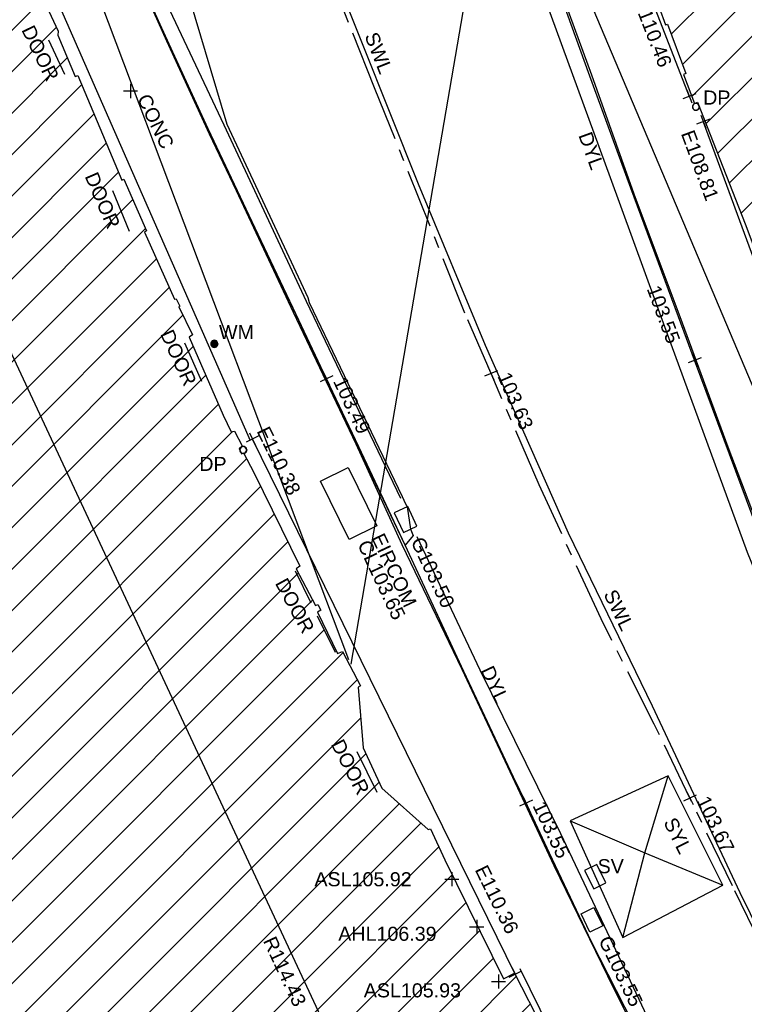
# Model space of a CAD drawing. Extents: x 635157 to 635442, y 694407 to 694910.
# Tile 87 of 104: x 635235 to 635251, y 694702 to 694723. Entities that reach past the tile are written whole.
import ezdxf

# ---------------------------------------------------------------- set-up
doc = ezdxf.new("R2010")
doc.units = 0
doc.header["$MEASUREMENT"] = 0
doc.linetypes.add('CENTER', pattern=[2, 1.25, -0.25, 0.25, -0.25])
doc.layers.get('0').update_dxf_attribs({"color": 12, "linetype": 'CONTINUOUS'})
for name, color, linetype in [('ARCH_HEAD_LEVEL', 212, 'CONTINUOUS'), ('ARCH_HEAD_LEVEL_LVL', 212, 'CONTINUOUS'), ('ARCH_SPRINGER_LEVEL', 172, 'CONTINUOUS'), ('ARCH_SPRINGER_LEVEL_TXT', 172, 'CONTINUOUS'), ('BUILDING', 5, 'CONTINUOUS'), ('CONTOURS_MINOR', 132, 'CONTINUOUS'), ('DOOR', 7, 'CONTINUOUS'), ('DOOR_TXT', 7, 'CONTINUOUS'), ('DOWNPIPE', 151, 'CONTINUOUS'), ('DOWNPIPE_TXT', 151, 'CONTINUOUS'), ('EAVE', 3, 'CONTINUOUS'), ('EAVE_LVL', 3, 'CONTINUOUS'), ('EIRCOM_COVER', 3, 'CONTINUOUS'), ('EIRCOM_COVER_RMK', 3, 'CONTINUOUS'), ('GULLY', 151, 'CONTINUOUS'), ('GULLY_LVL', 151, 'CONTINUOUS'), ('HATCHING', 4, 'CONTINUOUS'), ('KERB_BOTTOM', 172, 'CONTINUOUS'), ('KERB_BOTTOM_LVL', 172, 'CONTINUOUS'), ('KERB_TOP', 2, 'CONTINUOUS'), ('MARKINGS_DOUBLE_YELLOW', 9, 'CONTINUOUS'), ('MARKINGS_DOUBLE_YELLOW_TXT', 9, 'CONTINUOUS'), ('MARKINGS_WHITE_LINE', 9, 'CONTINUOUS'), ('MARKINGS_WHITE_LINE_TXT', 9, 'CONTINUOUS'), ('MARKINGS_YELLOW_LINE', 9, 'CONTINUOUS'), ('MARKINGS_YELLOW_LINE_TXT', 9, 'CONTINUOUS'), ('OVERHEAD_ELECTRIC', 1, 'OH_ELEC'), ('OVERHEAD_TELECOM', 3, 'OH_TEL'), ('RIDGE', 6, 'CONTINUOUS'), ('RIDGE_LVL', 6, 'CONTINUOUS'), ('ROAD_CROWNLINE', 212, 'CENTER'), ('ROAD_CROWNLINE_LVL', 212, 'CONTINUOUS'), ('SLUICEVALVE', 5, 'CONTINUOUS'), ('SLUICEVALVE_TXT', 5, 'CONTINUOUS'), ('TEXT', 7, 'CONTINUOUS'), ('TEXT_TXT', 7, 'CONTINUOUS'), ('WATER_METER', 5, 'CONTINUOUS'), ('WATER_METER_TXT', 5, 'CONTINUOUS')]:
    doc.layers.add(name, color=color, linetype=linetype)
doc.styles.add('Arial', font='arial.ttf')
doc.linetypes.add('OH_ELEC', pattern='A,4,-0.4,["OE",Arial,S=0.36,R=0,X=0,Y=-0.18],-1.2', length=5.6)
doc.linetypes.add('OH_TEL', pattern='A,4,-0.4,["OT",Arial,S=0.36,R=0,X=0,Y=-0.18],-1.2', length=5.6)

# ---------------------------------------------------------------- blocks, each defined once
blk = doc.blocks.new('MH_CIR2')
at = {"color": 0, "linetype": 'ByBlock', "flags": 128}
for points in [[(0.5, 0), (0.475, 0.154), (0.404, 0.293), (0.293, 0.404), (0.154, 0.475), (0, 0.5), (-0.154, 0.475), (-0.293, 0.404), (-0.404, 0.293), (-0.475, 0.154), (-0.5, 0), (-0.475, -0.154), (-0.404, -0.293), (-0.293, -0.404), (-0.154, -0.475), (0, -0.5), (0.154, -0.475), (0.293, -0.404), (0.404, -0.293), (0.475, -0.154)], [(-0.499, -0.033), (0.033, 0.499)], [(-0.496, 0.06), (-0.06, 0.496)], [(-0.488, -0.111), (0.111, 0.488)], [(-0.467, -0.18), (0.18, 0.467)], [(-0.467, 0.179), (-0.179, 0.467)], [(-0.438, -0.241), (0.241, 0.438)], [(-0.403, -0.296), (0.296, 0.403)], [(-0.362, -0.345), (0.345, 0.362)], [(-0.315, -0.388), (0.388, 0.315)], [(-0.263, -0.425), (0.425, 0.263)], [(-0.204, -0.456), (0.456, 0.204)], [(-0.138, -0.48), (0.48, 0.138)], [(-0.064, -0.496), (0.496, 0.064)], [(0.5, 0), (0.475, -0.154)], [(0.022, -0.5), (0.5, -0.022)], [(0.128, -0.483), (0.483, -0.128)], [(0.305, -0.396), (0.396, -0.305)]]:
    blk.add_lwpolyline(points, dxfattribs=at)
blk = doc.blocks.new('MH_CIR1')
at = {"color": 0, "linetype": 'ByBlock', "flags": 128}
for points in [[(0.5, 0), (0.475, 0.154), (0.404, 0.293), (0.293, 0.404), (0.154, 0.475), (0, 0.5), (-0.154, 0.475), (-0.293, 0.404), (-0.404, 0.293), (-0.475, 0.154), (-0.5, 0), (-0.475, -0.154), (-0.404, -0.293), (-0.293, -0.404), (-0.154, -0.475), (0, -0.5), (0.154, -0.475), (0.293, -0.404), (0.404, -0.293), (0.475, -0.154)], [(0.49, 0), (0.466, 0.151), (0.396, 0.288), (0.288, 0.396), (0.151, 0.466), (0, 0.49), (-0.151, 0.466), (-0.288, 0.396), (-0.396, 0.288), (-0.466, 0.151), (-0.49, 0), (-0.466, -0.151), (-0.396, -0.288), (-0.288, -0.396), (-0.151, -0.466), (0, -0.49), (0.151, -0.466), (0.288, -0.396), (0.396, -0.288), (0.466, -0.151)], [(0.471, 0), (0.448, 0.145), (0.381, 0.276), (0.276, 0.381), (0.145, 0.448), (0, 0.471), (-0.145, 0.448), (-0.276, 0.381), (-0.381, 0.276), (-0.448, 0.145), (-0.471, 0), (-0.448, -0.145), (-0.381, -0.276), (-0.276, -0.381), (-0.145, -0.448), (0, -0.471), (0.145, -0.448), (0.276, -0.381), (0.381, -0.276), (0.448, -0.145)], [(0.471, 0), (0.448, -0.145)], [(0.49, 0), (0.466, -0.151)], [(0.5, 0), (0.475, -0.154)]]:
    blk.add_lwpolyline(points, dxfattribs=at)
blk = doc.blocks.new('SPOT')
at = {"color": 0, "linetype": 'ByBlock', "flags": 128}
for points in [[(-0.5, 0), (0.5, 0)], [(0, 0.5), (0, -0.5)]]:
    blk.add_lwpolyline(points, dxfattribs=at)

msp = doc.modelspace()

# ---------------------------------------------------------------- hatches: boundary and pattern name
at = {"layer": 'HATCHING'}
h = msp.add_hatch(dxfattribs=at)
h.set_pattern_fill('ANSI31', color=256, scale=5)
h.paths.add_polyline_path([(635251.646, 694751.145), (635245.551, 694748.691), (635245.533, 694748.718), (635245.222, 694748.589), (635245.227, 694748.546), (635242.8, 694747.577), (635242.797, 694747.573), (635242.795, 694747.575), (635241.21, 694746.941), (635241.198, 694746.96), (635240.874, 694746.828), (635240.883, 694746.809), (635240.44, 694746.63), (635241.992, 694742.51), (635241.895, 694742.47), (635242.02, 694742.182), (635242.151, 694742.241), (635243.062, 694739.924), (635242.926, 694739.862), (635243.043, 694739.589), (635243.146, 694739.632), (635243.636, 694738.486), (635243.489, 694738.429), (635243.577, 694738.169), (635243.712, 694738.228), (635244.601, 694735.863), (635244.482, 694735.811), (635244.575, 694735.554), (635244.68, 694735.585), (635244.763, 694735.404), (635244.658, 694735.363), (635244.749, 694735.105), (635244.94, 694735.176), (635245.258, 694734.318), (635245.058, 694734.241), (635245.155, 694733.975), (635245.279, 694734.029), (635246.141, 694731.586), (635246.636, 694730.218), (635246.54, 694730.181), (635247.207, 694728.345), (635247.241, 694728.345), (635247.313, 694728.125), (635247.362, 694728.147), (635247.837, 694726.934), (635256.762, 694729.973)])
h.paths.add_polyline_path([(635256.762, 694729.973), (635247.837, 694726.934), (635247.874, 694726.84), (635247.8, 694726.809), (635247.852, 694726.672), (635247.942, 694726.696), (635248.065, 694726.338), (635247.994, 694726.311), (635248.073, 694726.112), (635248.144, 694726.144), (635248.614, 694724.858), (635248.908, 694724.076), (635248.859, 694724.063), (635249.126, 694723.318), (635249.167, 694723.331), (635249.56, 694722.279), (635249.511, 694722.255), (635249.748, 694721.639), (635249.76, 694721.641), (635249.81, 694721.664), (635249.826, 694721.624), (635249.827, 694721.622), (635249.845, 694721.603), (635249.853, 694721.554), (635250.829, 694719.069), (635251.356, 694717.654), (635252.596, 694714.429), (635253.155, 694712.887), (635253.878, 694710.919), (635253.836, 694710.904), (635254.07, 694710.285), (635260.76, 694713.427)])
h.paths.add_polyline_path([(635247.193, 694728.124), (635247.814, 694726.526), (635248.242, 694726.692), (635247.622, 694728.29)], flags=9)
h.paths.add_polyline_path([(635247.291, 694728.017), (635247.891, 694726.41), (635248.322, 694726.571), (635247.722, 694728.177)], flags=9)
h.paths.add_polyline_path([(635250.714, 694729.057), (635251.341, 694727.436), (635251.77, 694727.602), (635251.143, 694729.223)], flags=24)
h.paths.add_polyline_path([(635249.409, 694731.952), (635250.028, 694730.328), (635250.457, 694730.492), (635249.839, 694732.116)], flags=24)
h.paths.add_polyline_path([(635244.684, 694743.824), (635245.303, 694742.2), (635245.732, 694742.363), (635245.114, 694743.987)], flags=24)
h.paths.add_polyline_path([(635244.562, 694745.235), (635246.153, 694745.932), (635245.969, 694746.353), (635244.377, 694745.656)], flags=24)
h.paths.add_polyline_path([(635247.455, 694728.276), (635247.968, 694726.96), (635248.402, 694727.129), (635247.888, 694728.445)], flags=24)
h.paths.add_polyline_path([(635246.927, 694730.363), (635247.447, 694729.049), (635247.88, 694729.221), (635247.36, 694730.534)], flags=24)
h.paths.add_polyline_path([(635244.894, 694735.58), (635245.313, 694734.231), (635245.758, 694734.369), (635245.339, 694735.718)], flags=24)
h.paths.add_polyline_path([(635243.949, 694740.201), (635244.448, 694738.879), (635244.884, 694739.044), (635244.385, 694740.365)], flags=24)
h.paths.add_polyline_path([(635241.515, 694744.347), (635242.04, 694743.036), (635242.472, 694743.209), (635241.947, 694744.52)], flags=24)
h.paths.add_polyline_path([(635256.587, 694714.593), (635257.206, 694712.969), (635257.636, 694713.133), (635257.017, 694714.757)], flags=24)
h.paths.add_polyline_path([(635253.485, 694722.011), (635254.104, 694720.387), (635254.533, 694720.551), (635253.914, 694722.175)], flags=24)
h.paths.add_polyline_path([(635249.856, 694721.54), (635250.588, 694721.54), (635250.588, 694721.99), (635249.856, 694721.99)], flags=25)
h.paths.add_polyline_path([(635252.639, 694714.688), (635253.14, 694713.367), (635253.575, 694713.532), (635253.075, 694714.853)], flags=24)
h.paths.add_polyline_path([(635251.394, 694718.15), (635251.931, 694716.843), (635252.361, 694717.02), (635251.825, 694718.327)], flags=24)
h.paths.add_polyline_path([(635248.175, 694726.587), (635248.67, 694725.264), (635249.106, 694725.427), (635248.611, 694726.75)], flags=24)
h.paths.add_polyline_path([(635246.662, 694729.832), (635247.262, 694728.226), (635247.693, 694728.386), (635247.093, 694729.993)], flags=25)
h = msp.add_hatch(dxfattribs=at)
h.set_pattern_fill('ANSI31', color=256, scale=5)
h.paths.add_polyline_path([(635248.349, 694698.27), (635246.716, 694701.645), (635246.773, 694701.674), (635246.628, 694701.969), (635246.508, 694701.913), (635245.908, 694703.094), (635245.675, 694702.976), (635244.42, 694705.509), (635244.114, 694706.175), (635244.064, 694706.155), (635243.08, 694707.037), (635242.68, 694707.898), (635242.573, 694709.194), (635242.622, 694709.22), (635242.242, 694709.954), (635242.105, 694709.901), (635241.673, 694710.778), (635241.779, 694710.831), (635241.711, 694710.958), (635241.665, 694710.931), (635241.253, 694711.718), (635241.332, 694711.772), (635240.351, 694713.772), (635240.127, 694714.186), (635240.089, 694714.167), (635240.035, 694714.282), (635240.097, 694714.338), (635239.937, 694714.652), (635239.863, 694714.638), (635239.694, 694714.995), (635238.967, 694716.654), (635239.04, 694716.703), (635238.746, 694717.301), (635238.694, 694717.476), (635238.654, 694717.463), (635238.015, 694718.897), (635238.06, 694718.921), (635237.577, 694720.022), (635237.536, 694720.005), (635236.592, 694722.235), (635236.542, 694722.216), (635236.172, 694723.098), (635236.178, 694723.179), (635235.019, 694725.669), (635229.287, 694722.576), (635229.175, 694722.366), (635217.011, 694718.767), (635216.325, 694719.051), (635214.705, 694732.399), (635213.084, 694738.616), (635197.756, 694735.699), (635224.235, 694664.431), (635250.801, 694675.383), (635257.488, 694678.565), (635257.139, 694679.325), (635257.425, 694679.454), (635257.349, 694679.626), (635257.283, 694679.767), (635256.989, 694679.633), (635256.07, 694681.604), (635256.128, 694681.629), (635255.989, 694681.898), (635255.871, 694681.844), (635255.423, 694682.79), (635255.797, 694682.953), (635255.662, 694683.243), (635255.623, 694683.221), (635255.534, 694683.412), (635255.269, 694683.974), (635255.27, 694683.975), (635255.122, 694684.29), (635255.018, 694684.239), (635254.234, 694685.935), (635254.328, 694685.985), (635253.533, 694687.68), (635253.504, 694687.739), (635253.496, 694687.734), (635253.313, 694688.116), (635253.163, 694688.412), (635253.129, 694688.393), (635252.744, 694689.24), (635251.913, 694690.884), (635251.859, 694690.854), (635251.393, 694691.853), (635251.417, 694691.865), (635251.253, 694692.19), (635251.243, 694692.185), (635250.69, 694693.243), (635249.9, 694694.878), (635250.038, 694694.959), (635249.874, 694695.275), (635249.813, 694695.236), (635249.026, 694696.849)])
h.paths.add_polyline_path([(635216.049, 694717.938), (635217.764, 694717.938), (635217.764, 694718.397), (635216.049, 694718.397)], flags=24)
h.paths.add_polyline_path([(635224.807, 694721.301), (635226.455, 694721.772), (635226.329, 694722.214), (635224.681, 694721.742)], flags=25)
h.paths.add_polyline_path([(635256.879, 694681.062), (635257.604, 694679.509), (635258.02, 694679.703), (635257.295, 694681.257)], flags=9)
h.paths.add_polyline_path([(635255.143, 694684.894), (635255.871, 694683.341), (635256.287, 694683.536), (635255.559, 694685.089)], flags=25)
h.paths.add_polyline_path([(635250.373, 694694.4), (635251.129, 694692.861), (635251.542, 694693.064), (635250.785, 694694.603)], flags=25)
h.paths.add_polyline_path([(635240.295, 694714.687), (635241.051, 694713.148), (635241.464, 694713.35), (635240.708, 694714.89)], flags=25)
h.paths.add_polyline_path([(635235.593, 694725.111), (635236.281, 694723.543), (635236.695, 694723.725), (635236.007, 694725.292)], flags=25)
h.paths.add_polyline_path([(635244.947, 694705.334), (635245.702, 694703.795), (635246.115, 694703.997), (635245.36, 694705.536)], flags=25)
h.paths.add_polyline_path([(635209.655, 694735.835), (635209.878, 694734.112), (635210.334, 694734.171), (635210.111, 694735.894)], flags=24)
h.paths.add_polyline_path([(635211.597, 694721.629), (635211.821, 694719.906), (635212.276, 694719.965), (635212.053, 694721.688)], flags=24)
h.paths.add_polyline_path([(635218.892, 694719.024), (635219.665, 694717.468), (635220.076, 694717.672), (635219.303, 694719.229)], flags=24)
h.paths.add_polyline_path([(635227.126, 694718.252), (635228.784, 694718.773), (635228.646, 694719.212), (635226.988, 694718.691)], flags=24)
h.paths.add_polyline_path([(635232.012, 694721.747), (635232.748, 694720.172), (635233.164, 694720.367), (635232.429, 694721.941)], flags=24)
h.paths.add_polyline_path([(635240.432, 694703.82), (635241.167, 694702.245), (635241.583, 694702.44), (635240.848, 694704.015)], flags=24)
h.paths.add_polyline_path([(635242.444, 694700.609), (635243.188, 694699.039), (635243.603, 694699.235), (635242.859, 694700.806)], flags=24)
h.paths.add_polyline_path([(635250.189, 694684.144), (635250.933, 694682.573), (635251.348, 694682.77), (635250.604, 694684.34)], flags=24)
h.paths.add_polyline_path([(635252.214, 694679.884), (635252.993, 694678.331), (635253.404, 694678.538), (635252.624, 694680.091)], flags=24)
h.paths.add_polyline_path([(635248.499, 694694.474), (635249.54, 694694.474), (635249.54, 694694.939), (635248.499, 694694.939)], flags=24)
h.paths.add_polyline_path([(635242.614, 694702.495), (635244.844, 694702.495), (635244.844, 694702.96), (635242.614, 694702.96)], flags=24)
h.paths.add_polyline_path([(635241.563, 694704.865), (635243.792, 694704.865), (635243.792, 694705.33), (635241.563, 694705.33)], flags=24)
h.paths.add_polyline_path([(635242.072, 694703.702), (635244.323, 694703.702), (635244.323, 694704.162), (635242.072, 694704.162)], flags=24)
h.paths.add_polyline_path([(635249.604, 694696.446), (635250.226, 694695.152), (635250.64, 694695.351), (635250.018, 694696.645)], flags=25)
h.paths.add_polyline_path([(635248.81, 694692.202), (635250.574, 694692.202), (635250.574, 694692.667), (635248.81, 694692.667)], flags=24)
h.paths.add_polyline_path([(635248.813, 694692.54), (635249.545, 694692.54), (635249.545, 694692.99), (635248.813, 694692.99)], flags=24)
h.paths.add_polyline_path([(635239.111, 694713.727), (635239.843, 694713.727), (635239.843, 694714.177), (635239.111, 694714.177)], flags=24)
h.paths.add_polyline_path([(635245.936, 694700.066), (635246.522, 694698.781), (635246.946, 694698.974), (635246.359, 694700.259)], flags=24)
h.paths.add_polyline_path([(635235.278, 694723.243), (635235.898, 694721.973), (635236.316, 694722.178), (635235.697, 694723.447)], flags=24)
h.paths.add_polyline_path([(635236.631, 694720.127), (635237.191, 694718.831), (635237.619, 694719.016), (635237.058, 694720.312)], flags=24)
h.paths.add_polyline_path([(635238.24, 694716.763), (635238.825, 694715.478), (635239.249, 694715.67), (635238.663, 694716.956)], flags=24)
h.paths.add_polyline_path([(635240.682, 694711.439), (635241.359, 694710.199), (635241.768, 694710.422), (635241.091, 694711.662)], flags=24)
h.paths.add_polyline_path([(635241.876, 694708.008), (635242.528, 694706.755), (635242.941, 694706.97), (635242.289, 694708.223)], flags=24)
h.paths.add_polyline_path([(635249.164, 694694.261), (635249.779, 694692.989), (635250.198, 694693.192), (635249.583, 694694.464)], flags=24)
h.paths.add_polyline_path([(635250.635, 694692.032), (635251.225, 694690.749), (635251.648, 694690.943), (635251.058, 694692.226)], flags=24)
h.paths.add_polyline_path([(635252.783, 694687.411), (635253.384, 694686.133), (635253.806, 694686.331), (635253.204, 694687.609)], flags=24)
h.paths.add_polyline_path([(635254.76, 694682.914), (635255.369, 694681.639), (635255.789, 694681.84), (635255.18, 694683.114)], flags=24)
h.paths.add_polyline_path([(635251.055, 694694.155), (635251.934, 694692.389), (635252.351, 694692.596), (635251.472, 694694.363)], flags=25)

# ---------------------------------------------------------------- linework, layer by layer
at = {"layer": 'BUILDING'}
for points in [[(635235.019, 694725.669, 103.628), (635236.178, 694723.179, 103.647), (635236.172, 694723.098, 103.647), (635236.542, 694722.216, 103.655), (635236.592, 694722.235, 103.653), (635237.536, 694720.005, 103.662), (635237.577, 694720.022, 103.655), (635238.06, 694718.921, 103.658), (635238.015, 694718.897, 103.661), (635238.654, 694717.463, 103.661), (635238.694, 694717.476, 103.655), (635238.774, 694717.313, 103.653), (635238.746, 694717.301, 103.655), (635239.04, 694716.703, 103.65), (635238.967, 694716.654, 103.661), (635239.694, 694714.995, 103.652), (635239.863, 694714.638, 103.652), (635239.937, 694714.652, 103.653), (635240.097, 694714.338, 103.653), (635240.035, 694714.282, 103.653), (635240.089, 694714.167, 103.653), (635240.127, 694714.186, 103.646), (635240.351, 694713.772, 103.646), (635241.332, 694711.772, 103.667), (635241.253, 694711.718, 103.67), (635241.665, 694710.931, 103.674), (635241.711, 694710.958, 103.67), (635241.779, 694710.831, 103.674), (635241.705, 694710.794, 103.68), (635242.134, 694709.912, 103.68), (635242.242, 694709.954, 103.68), (635242.622, 694709.22, 103.647), (635242.573, 694709.194, 103.649), (635242.68, 694707.898, 103.656), (635243.08, 694707.037, 103.667), (635244.064, 694706.155, 103.655), (635244.114, 694706.175, 103.655), (635244.42, 694705.509, 103.658), (635245.675, 694702.976, 103.676), (635245.908, 694703.094, 103.671), (635246.508, 694701.913, 103.709)], [(635248.859, 694724.063, 103.631), (635249.126, 694723.318, 103.631), (635249.167, 694723.331, 103.64), (635249.56, 694722.279, 103.643), (635249.511, 694722.255, 103.64), (635249.749, 694721.635, 103.649), (635249.81, 694721.664, 103.662), (635250.829, 694719.069, 103.685), (635251.356, 694717.654, 103.693), (635252.596, 694714.429, 103.706), (635253.155, 694712.887, 103.709), (635253.878, 694710.919, 103.736), (635253.836, 694710.904, 103.727), (635254.07, 694710.285, 103.724), (635260.76, 694713.427, 103.72)]]:
    msp.add_polyline3d(points, dxfattribs=at)
at = {"layer": 'CONTOURS_MINOR'}
msp.add_polyline3d([(635238.751, 694724.634, 103.5), (635239.776, 694721.194, 103.5), (635241.499, 694717.501, 103.5), (635241.532, 694717.394, 103.5), (635243.511, 694713.256, 103.5), (635243.58, 694713.103, 103.5), (635243.616, 694713.037, 103.5), (635243.687, 694712.561, 103.5), (635243.749, 694712.423, 103.5), (635243.577, 694712.221, 103.5), (635242.655, 694714.157, 103.5), (635242.581, 694714.319, 103.5), (635241.188, 694717.269, 103.5), (635239.372, 694721.098, 103.5), (635238.374, 694723.27, 103.5), (635237.088, 694726.141, 103.5)], dxfattribs=at)
at = {"layer": 'DOOR'}
for points in [[(635236.317, 694722.255, 103.652), (635235.976, 694722.99, 103.652)], [(635237.699, 694718.909, 103.658), (635237.339, 694719.774, 103.658)], [(635239.239, 694715.709, 103.736), (635238.879, 694716.524, 103.742)], [(635241.573, 694710.981, 103.672), (635241.234, 694711.669, 103.667)], [(635242.091, 694709.929, 103.679), (635241.707, 694710.708, 103.674)], [(635242.982, 694706.949, 103.668), (635242.552, 694707.813, 103.67)]]:
    msp.add_polyline3d(points, dxfattribs=at)
at = {"layer": 'EAVE'}
for points in [[(635247.168, 694728.139, 110.518), (635249.634, 694721.789, 110.462)], [(635240.279, 694714.443, 111.289), (635235.592, 694725.12, 111.211)], [(635249.932, 694721.25, 108.813), (635253.95, 694710.345, 108.888)], [(635245.922, 694703.07, 110.364), (635240.319, 694714.483, 110.381)], [(635251.324, 694692.415, 111.503), (635246.029, 694703.188, 111.515)]]:
    msp.add_polyline3d(points, dxfattribs=at)
at = {"layer": 'EIRCOM_COVER'}
msp.add_polyline3d([(635241.771, 694713.588, 103.646), (635242.362, 694713.877, 103.638), (635242.972, 694712.629, 103.632), (635242.381, 694712.34, 103.64)], close=True, dxfattribs=at)
at = {"layer": 'GULLY'}
for points in [[(635243.631, 694713.044, 103.501), (635243.343, 694712.908, 103.481), (635243.54, 694712.491, 103.49), (635243.828, 694712.627, 103.51)], [(635247.327, 694704.359, 103.549), (635247.601, 694704.491, 103.553), (635247.788, 694704.103, 103.561), (635247.514, 694703.971, 103.557)]]:
    msp.add_polyline3d(points, close=True, dxfattribs=at)
at = {"layer": 'KERB_BOTTOM'}
for points in [[(635255.635, 694701.758, 103.607), (635254.895, 694703.307, 103.593), (635253.759, 694705.878, 103.59), (635253.361, 694706.839, 103.584), (635252.323, 694709.348, 103.568), (635251.332, 694711.904, 103.559), (635250.379, 694714.468, 103.554), (635249.749, 694716.162, 103.547), (635249.406, 694717.086, 103.543), (635248.391, 694719.834, 103.531), (635247.484, 694722.296, 103.516), (635246.311, 694725.553, 103.474), (635246.22, 694725.804, 103.471), (635245.256, 694728.424, 103.459), (635244.337, 694731.005, 103.437), (635243.44, 694733.49, 103.427), (635242.906, 694734.955, 103.42), (635242.658, 694735.637, 103.417), (635241.439, 694738.985, 103.402), (635240.705, 694741.057, 103.387), (635240.004, 694742.988, 103.376), (635239.514, 694744.362, 103.356), (635239.335, 694744.866, 103.349)], [(635248.44, 694702.018, 103.56), (635247.548, 694703.761, 103.554), (635246.655, 694705.651, 103.552), (635246.153, 694706.716, 103.55), (635245.889, 694707.275, 103.549), (635244.824, 694709.524, 103.527), (635243.577, 694712.22, 103.5), (635242.585, 694714.314, 103.489), (635241.899, 694715.766, 103.491), (635241.187, 694717.274, 103.492), (635240.031, 694719.713, 103.492), (635239.369, 694721.108, 103.489), (635238.354, 694723.321, 103.479), (635237.679, 694724.832, 103.467), (635237.064, 694726.208, 103.456), (635236.292, 694727.968, 103.438), (635235.042, 694730.836, 103.402)]]:
    msp.add_polyline3d(points, dxfattribs=at)
at = {"layer": 'KERB_TOP'}
for points in [[(635239.377, 694744.801, 103.388), (635240.131, 694742.65, 103.414), (635240.727, 694741.014, 103.437), (635241.56, 694738.694, 103.459), (635242.675, 694735.596, 103.483), (635243.472, 694733.439, 103.509), (635244.401, 694730.87, 103.512), (635245.318, 694728.345, 103.537), (635246.256, 694725.792, 103.571), (635247.552, 694722.247, 103.595), (635248.453, 694719.715, 103.626), (635249.432, 694717.096, 103.673), (635250.457, 694714.316, 103.661), (635251.391, 694711.867, 103.684), (635252.352, 694709.306, 103.601), (635253.253, 694707.117, 103.611), (635253.881, 694705.731, 103.7), (635254.926, 694703.298, 103.712), (635255.631, 694701.797, 103.73)], [(635248.405, 694702.015, 103.697), (635247.899, 694703.031, 103.593), (635246.751, 694705.386, 103.599), (635245.871, 694707.267, 103.619), (635244.79, 694709.571, 103.59), (635243.511, 694712.23, 103.634), (635242.531, 694714.372, 103.626), (635241.198, 694717.181, 103.626), (635239.981, 694719.774, 103.62), (635239.406, 694720.985, 103.628), (635238.494, 694722.965, 103.625), (635237.141, 694725.99, 103.599), (635236.168, 694728.186, 103.578), (635235.025, 694730.845, 103.531), (635234.361, 694732.267, 103.453), (635234.148, 694732.819, 103.396), (635233.555, 694734.218, 103.381), (635232.851, 694735.981, 103.366), (635231.922, 694738.291, 103.355), (635230.915, 694740.959, 103.382), (635230.084, 694743.135, 103.396), (635229.513, 694744.677, 103.412)]]:
    msp.add_polyline3d(points, dxfattribs=at)
at = {"layer": 'MARKINGS_DOUBLE_YELLOW'}
for points in [[(635243.482, 694713.215, 103.498), (635241.472, 694717.417, 103.498), (635239.717, 694721.179, 103.498), (635238.136, 694724.525, 103.48), (635236.609, 694728.122, 103.444), (635235.078, 694731.644, 103.402), (635233.704, 694734.784, 103.363)], [(635245.166, 694727.839, 103.455), (635245.636, 694726.404, 103.479), (635246.689, 694723.503, 103.51), (635247.945, 694720.062, 103.533), (635249.165, 694716.723, 103.549), (635250.866, 694712.073, 103.565), (635252.734, 694707.496, 103.578)], [(635250.506, 694698.4, 103.566), (635248.563, 694702.533, 103.566), (635246.898, 694706.062, 103.56), (635245.177, 694709.554, 103.536), (635243.829, 694712.397, 103.504)]]:
    msp.add_polyline3d(points, dxfattribs=at)
at = {"layer": 'MARKINGS_WHITE_LINE'}
msp.add_polyline3d([(635229.207, 694761.444, 103.304), (635229.444, 694759.878, 103.316), (635229.715, 694758.22, 103.319), (635230.369, 694755.922, 103.336), (635231.203, 694753.257, 103.363), (635232.087, 694750.522, 103.414), (635233.028, 694747.872, 103.449), (635233.874, 694745.664, 103.477), (635234.808, 694743.166, 103.497), (635236.825, 694737.887, 103.525), (635238.557, 694733.416, 103.554), (635240.35, 694728.696, 103.584), (635242.057, 694724.439, 103.605), (635243.852, 694719.924, 103.62), (635245.279, 694716.483, 103.631), (635247.055, 694712.485, 103.649), (635248.842, 694708.797, 103.661), (635250.712, 694704.815, 103.67), (635252.695, 694700.783, 103.694), (635255.33, 694702.074, 103.605)], dxfattribs=at)
at = {"layer": 'MARKINGS_YELLOW_LINE'}
msp.add_polyline3d([(635247.096, 694706.342, 103.568), (635248.216, 694703.857, 103.577), (635250.349, 694704.974, 103.664), (635249.183, 694707.305, 103.655)], close=True, dxfattribs=at)
for points in [[(635247.096, 694706.342, 103.568), (635248.69, 694705.662, 103.614), (635249.183, 694707.305, 103.655)], [(635248.216, 694703.857, 103.577), (635248.69, 694705.662, 103.614), (635250.349, 694704.974, 103.664)]]:
    msp.add_polyline3d(points, dxfattribs=at)
at = {"layer": 'OVERHEAD_ELECTRIC'}
msp.add_polyline3d([(635264.629, 694664.255, 110.159), (635278.011, 694668.807, 109.878), (635259.371, 694695.794, 110.7), (635245.614, 694728.316, 110.655), (635242.417, 694709.68, 109.59)], dxfattribs=at)
at = {"layer": 'OVERHEAD_TELECOM'}
msp.add_polyline3d([(635235.291, 694725.061, 108.839), (635229.885, 694742.87, 111.17), (635242.364, 694709.781, 109.108)], dxfattribs=at)
at = {"layer": 'RIDGE'}
msp.add_polyline3d([(635241.877, 694701.955, 114.434), (635232.459, 694722.127, 114.282)], dxfattribs=at)
at = {"layer": 'ROAD_CROWNLINE'}
msp.add_polyline3d([(635253.774, 694698.332, 103.666), (635250.553, 694704.954, 103.673), (635249.649, 694706.827, 103.668), (635248.888, 694708.404, 103.664), (635247.754, 694710.647, 103.649), (635246.43, 694713.507, 103.632), (635245.407, 694715.88, 103.626), (635244.851, 694717.169, 103.623), (635242.923, 694721.975, 103.605), (635241.656, 694725.149, 103.594), (635240.807, 694727.274, 103.587), (635239.14, 694731.557, 103.563), (635238.05, 694734.476, 103.543), (635237.379, 694736.272, 103.53), (635235.332, 694741.579, 103.5), (635234.481, 694743.817, 103.48), (635233.266, 694747.012, 103.452)], dxfattribs=at)
at = {"layer": 'SLUICEVALVE'}
msp.add_polyline3d([(635247.661, 694705.413, 103.572), (635247.401, 694705.284, 103.562), (635247.597, 694704.891, 103.562), (635247.857, 694705.02, 103.572)], close=True, dxfattribs=at)

# ---------------------------------------------------------------- block references
at = {"layer": 'ARCH_HEAD_LEVEL', "xscale": 0.3, "yscale": 0.3, "zscale": 0.3}
msp.add_blockref('SPOT', (635245.101, 694704.082, 106.385), dxfattribs=at)
at = {"layer": 'ARCH_SPRINGER_LEVEL', "xscale": 0.3, "yscale": 0.3, "zscale": 0.3}
for p in [(635244.569, 694705.097, 105.917), (635245.568, 694702.915, 105.926)]:
    msp.add_blockref('SPOT', p, dxfattribs=at)
at = {"layer": 'DOWNPIPE', "xscale": 0.15, "yscale": 0.15, "zscale": 0.15}
for p in [(635249.776, 694721.568, 103.643), (635240.122, 694714.25, 103.641)]:
    msp.add_blockref('MH_CIR1', p, dxfattribs=at)
at = {"layer": 'EAVE_LVL', "xscale": 0.3, "yscale": 0.3, "zscale": 0.3}
for p, rotation in [((635249.634, 694721.789, 110.462), 291.223511), ((635249.932, 694721.25, 108.813), 290.226563), ((635240.319, 694714.483, 110.381), 296.147858), ((635245.922, 694703.07, 110.364), 296.147858)]:
    msp.add_blockref('SPOT', p, dxfattribs=dict(at, rotation=rotation))
at = {"layer": 'KERB_BOTTOM_LVL'}
for p, xscale, yscale, zscale, rotation in [((635249.749, 694716.162, 103.547), 0.3, 0.3, 0.3, 290.38797), ((635241.899, 694715.766, 103.491), 0.3000000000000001, 0.3000000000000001, 0.3000000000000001, 295.28125), ((635246.153, 694706.716, 103.55), 0.3, 0.3, 0.3, 295.252075)]:
    msp.add_blockref('SPOT', p, dxfattribs=dict(at, xscale=xscale, yscale=yscale, zscale=zscale, rotation=rotation))
at = {"layer": 'ROAD_CROWNLINE_LVL', "xscale": 0.3, "yscale": 0.3, "zscale": 0.3}
for p, rotation in [((635245.407, 694715.88, 103.626), 293.324982), ((635249.649, 694706.827, 103.668), 295.76236)]:
    msp.add_blockref('SPOT', p, dxfattribs=dict(at, rotation=rotation))
at = {"layer": 'TEXT', "xscale": 0.3, "yscale": 0.3, "zscale": 0.3}
msp.add_blockref('SPOT', (635237.719, 694721.905, 103.642), dxfattribs=at)
at = {"layer": 'WATER_METER', "xscale": 0.15, "yscale": 0.15, "zscale": 0.15}
msp.add_blockref('MH_CIR2', (635239.506, 694716.513, 103.649), dxfattribs=at)

# ---------------------------------------------------------------- texts
at = {"layer": 'ARCH_HEAD_LEVEL_LVL', "style": 'Arial'}
msp.add_text('AHL106.39', height=0.3, dxfattribs=at).set_placement((635242.149, 694703.784))
at = {"layer": 'ARCH_SPRINGER_LEVEL_TXT', "style": 'Arial'}
for s, p in [('ASL105.92', (635241.641, 694704.947)), ('ASL105.93', (635242.693, 694702.578))]:
    msp.add_text(s, height=0.3, dxfattribs=at).set_placement(p)
at = {"layer": 'DOOR_TXT', "style": 'Arial'}
for rotation, p in [(296.0201, (635235.386, 694723.209)), (293.3818, (635236.737, 694720.089)), (294.4704, (635238.347, 694716.727)), (298.6364, (635240.792, 694711.41)), (297.4928, (635241.985, 694707.978))]:
    msp.add_text('DOOR', height=0.3, rotation=rotation, dxfattribs=at).set_placement(p)
at = {"layer": 'DOWNPIPE_TXT', "style": 'Arial'}
for p in [(635249.931, 694721.615), (635239.186, 694713.802)]:
    msp.add_text('DP', height=0.3, dxfattribs=at).set_placement(p)
at = {"layer": 'EAVE_LVL', "style": 'Arial'}
for s, rotation, p in [('E110.46', 291.2235, (635248.429, 694723.835)), ('E108.81', 290.2266, (635249.452, 694720.999)), ('E110.38', 296.1479, (635240.403, 694714.654)), ('E110.36', 296.1479, (635245.054, 694705.301))]:
    msp.add_text(s, height=0.3, rotation=rotation, dxfattribs=at).set_placement(p)
at = {"layer": 'EIRCOM_COVER_RMK', "style": 'Arial'}
for s, p in [('EIRCOM', (635242.85, 694712.38)), ('CL103.65', (635242.551, 694712.239))]:
    msp.add_text(s, height=0.3, rotation=295.1649, dxfattribs=at).set_placement(p)
at = {"layer": 'GULLY_LVL', "style": 'Arial'}
for s, rotation, p in [('G103.50', 295.2871, (635243.688, 694712.302)), ('G103.55', 295.7321, (635247.691, 694703.796))]:
    msp.add_text(s, height=0.3, rotation=rotation, dxfattribs=at).set_placement(p)
at = {"layer": 'KERB_BOTTOM_LVL', "style": 'Arial'}
for s, rotation, p in [('103.55', 290.388, (635248.723, 694717.69)), ('103.49', 295.2812, (635242.032, 694715.718)), ('103.55', 295.2521, (635246.286, 694706.668))]:
    msp.add_text(s, height=0.3, rotation=rotation, dxfattribs=at).set_placement(p)
at = {"layer": 'MARKINGS_DOUBLE_YELLOW_TXT', "style": 'Arial'}
for rotation, p in [(290.0712, (635247.265, 694720.962)), (295.3678, (635245.177, 694709.554))]:
    msp.add_text('DYL', height=0.3, rotation=rotation, dxfattribs=at).set_placement(p)
at = {"layer": 'MARKINGS_WHITE_LINE_TXT', "style": 'Arial'}
for rotation, p in [(291.681, (635242.704, 694723.082)), (295.8523, (635247.799, 694711.179))]:
    msp.add_text('SWL', height=0.3, rotation=rotation, dxfattribs=at).set_placement(p)
at = {"layer": 'MARKINGS_YELLOW_LINE_TXT', "style": 'Arial'}
msp.add_text('SYL', height=0.3, rotation=296.5749, dxfattribs=at).set_placement((635249.076, 694706.314))
at = {"layer": 'RIDGE_LVL', "style": 'Arial'}
msp.add_text('R114.43', height=0.3, rotation=295.0272, dxfattribs=at).set_placement((635240.538, 694703.785))
at = {"layer": 'ROAD_CROWNLINE_LVL', "style": 'Arial'}
for s, rotation, p in [('103.63', 293.325, (635245.538, 694715.827)), ('103.67', 295.7624, (635249.783, 694706.78))]:
    msp.add_text(s, height=0.3, rotation=rotation, dxfattribs=at).set_placement(p)
at = {"layer": 'SLUICEVALVE_TXT', "style": 'Arial'}
msp.add_text('SV', height=0.3, dxfattribs=at).set_placement((635247.68, 694705.225))
at = {"layer": 'TEXT_TXT', "style": 'Arial'}
msp.add_text('CONC', height=0.3, rotation=295.8966, dxfattribs=at).set_placement((635237.851, 694721.747))
at = {"layer": 'WATER_METER_TXT', "style": 'Arial'}
msp.add_text('WM', height=0.3, dxfattribs=at).set_placement((635239.606, 694716.613))

doc.saveas('drawing.dxf')
